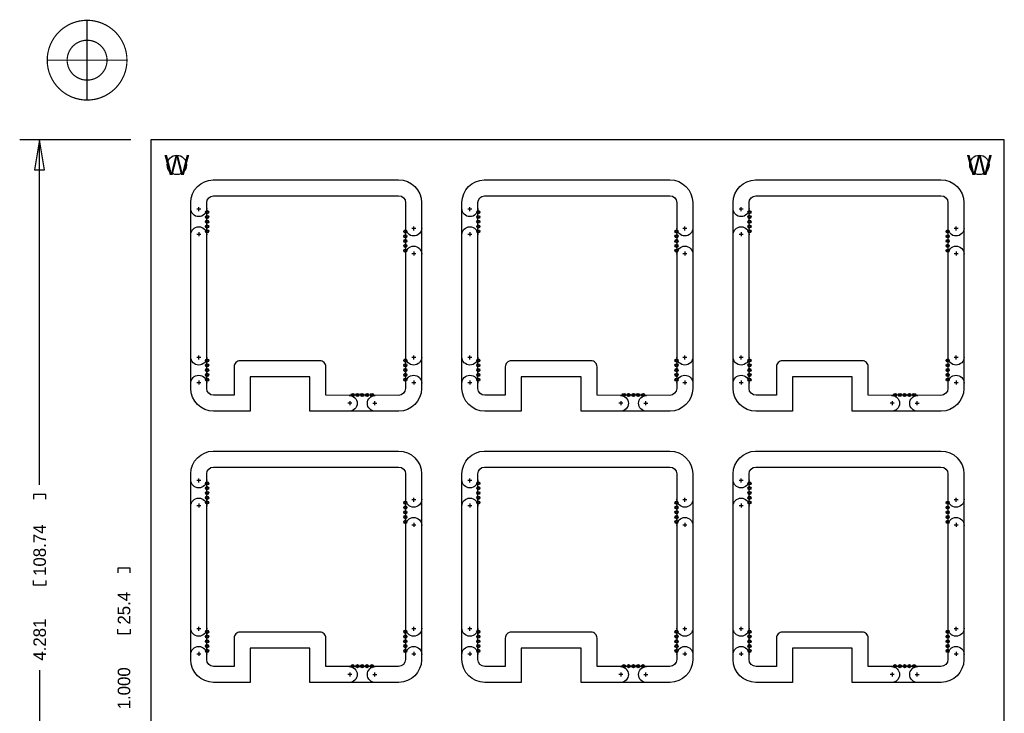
# Model space of a CAD drawing. Extents: x -28 to 282, y -30 to 277.
# Tile 8 of 10: x -24 to 102, y 29 to 117. Entities that reach past the tile are written whole.
import ezdxf
from ezdxf.enums import TextEntityAlignment as Align

# ---------------------------------------------------------------- set-up
doc = ezdxf.new("R2010")
doc.units = 0
for name, color, linetype in [('BOT', 153, 'CONTINUOUS'), ('DRILL', 30, 'CONTINUOUS'), ('OUTLINE', 5, 'CONTINUOUS'), ('TOP', 5, 'CONTINUOUS')]:
    doc.layers.add(name, color=color, linetype=linetype)

# ---------------------------------------------------------------- blocks, each defined once
blk = doc.blocks.new('FIGURE_CIRCLE')
blk.add_circle((0, 0), 0.5)

msp = doc.modelspace()

# ---------------------------------------------------------------- linework, layer by layer
at = {"layer": 'BOT'}
for centre, radius in [((-3.81, 98.425), 1.2319), ((98.425, 98.425), 1.2319), ((0.0508, 92.4052), 0.127), ((0.0508, 91.7956), 0.127), ((34.5948, 92.4052), 0.127), ((34.5948, 91.7956), 0.127), ((69.1388, 92.4052), 0.127), ((69.1388, 91.7956), 0.127), ((0.0508, 91.186), 0.127), ((0.0508, 90.5764), 0.127), ((34.5948, 91.186), 0.127), ((34.5948, 90.5764), 0.127), ((69.1388, 91.186), 0.127), ((69.1388, 90.5764), 0.127), ((0.0508, 89.9668), 0.127), ((25.2984, 89.9414), 0.127), ((25.2984, 89.3318), 0.127), ((34.5948, 89.9668), 0.127), ((59.8424, 89.9414), 0.127), ((59.8424, 89.3318), 0.127), ((69.1388, 89.9668), 0.127), ((94.3864, 89.9414), 0.127), ((94.3864, 89.3318), 0.127), ((25.2984, 88.7222), 0.127), ((25.2984, 88.1126), 0.127), ((59.8424, 88.7222), 0.127), ((59.8424, 88.1126), 0.127), ((94.3864, 88.7222), 0.127), ((94.3864, 88.1126), 0.127), ((25.2984, 87.503), 0.127), ((59.8424, 87.503), 0.127), ((94.3864, 87.503), 0.127), ((0.0508, 73.5076), 0.127), ((0.0508, 72.898), 0.127), ((25.2984, 73.5076), 0.127), ((25.2984, 72.898), 0.127), ((34.5948, 73.5076), 0.127), ((34.5948, 72.898), 0.127), ((59.8424, 73.5076), 0.127), ((59.8424, 72.898), 0.127), ((69.1388, 73.5076), 0.127), ((69.1388, 72.898), 0.127), ((94.3864, 73.5076), 0.127), ((94.3864, 72.898), 0.127), ((0.0508, 72.2884), 0.127), ((0.0508, 71.6788), 0.127), ((25.2984, 72.2884), 0.127), ((25.2984, 71.6788), 0.127), ((34.5948, 72.2884), 0.127), ((34.5948, 71.6788), 0.127), ((59.8424, 72.2884), 0.127), ((59.8424, 71.6788), 0.127), ((69.1388, 72.2884), 0.127), ((69.1388, 71.6788), 0.127), ((94.3864, 72.2884), 0.127), ((94.3864, 71.6788), 0.127), ((0.0508, 71.0692), 0.127), ((25.2984, 71.0692), 0.127), ((34.5948, 71.0692), 0.127), ((59.8424, 71.0692), 0.127), ((69.1388, 71.0692), 0.127), ((94.3864, 71.0692), 0.127), ((18.5928, 69.1261), 0.127), ((19.2024, 69.1261), 0.127), ((19.812, 69.1261), 0.127), ((20.4216, 69.1261), 0.127), ((21.0312, 69.1261), 0.127), ((53.1368, 69.1261), 0.127), ((53.7464, 69.1261), 0.127), ((54.356, 69.1261), 0.127), ((54.9656, 69.1261), 0.127), ((55.5752, 69.1261), 0.127), ((87.6808, 69.1261), 0.127), ((88.2904, 69.1261), 0.127), ((88.9, 69.1261), 0.127), ((89.5096, 69.1261), 0.127), ((90.1192, 69.1261), 0.127), ((0.0508, 57.8612), 0.127), ((34.5948, 57.8612), 0.127), ((69.1388, 57.8612), 0.127), ((0.0508, 57.2516), 0.127), ((0.0508, 56.642), 0.127), ((34.5948, 57.2516), 0.127), ((34.5948, 56.642), 0.127), ((69.1388, 57.2516), 0.127), ((69.1388, 56.642), 0.127), ((0.0508, 56.0324), 0.127), ((0.0508, 55.4228), 0.127), ((25.2984, 55.3974), 0.127), ((34.5948, 56.0324), 0.127), ((34.5948, 55.4228), 0.127), ((59.8424, 55.3974), 0.127), ((69.1388, 56.0324), 0.127), ((69.1388, 55.4228), 0.127), ((94.3864, 55.3974), 0.127), ((25.2984, 54.7878), 0.127), ((25.2984, 54.1782), 0.127), ((59.8424, 54.7878), 0.127), ((59.8424, 54.1782), 0.127), ((94.3864, 54.7878), 0.127), ((94.3864, 54.1782), 0.127), ((25.2984, 53.5686), 0.127), ((25.2984, 52.959), 0.127), ((59.8424, 53.5686), 0.127), ((59.8424, 52.959), 0.127), ((94.3864, 53.5686), 0.127), ((94.3864, 52.959), 0.127), ((0.0508, 38.9636), 0.127), ((25.2984, 38.9636), 0.127), ((34.5948, 38.9636), 0.127), ((59.8424, 38.9636), 0.127), ((69.1388, 38.9636), 0.127), ((94.3864, 38.9636), 0.127), ((0.0508, 38.354), 0.127), ((0.0508, 37.7444), 0.127), ((25.2984, 38.354), 0.127), ((25.2984, 37.7444), 0.127), ((34.5948, 38.354), 0.127), ((34.5948, 37.7444), 0.127), ((59.8424, 38.354), 0.127), ((59.8424, 37.7444), 0.127), ((69.1388, 38.354), 0.127), ((69.1388, 37.7444), 0.127), ((94.3864, 38.354), 0.127), ((94.3864, 37.7444), 0.127), ((0.0508, 37.1348), 0.127), ((0.0508, 36.5252), 0.127), ((25.2984, 37.1348), 0.127), ((25.2984, 36.5252), 0.127), ((34.5948, 37.1348), 0.127), ((34.5948, 36.5252), 0.127), ((59.8424, 37.1348), 0.127), ((59.8424, 36.5252), 0.127), ((69.1388, 37.1348), 0.127), ((69.1388, 36.5252), 0.127), ((94.3864, 37.1348), 0.127), ((94.3864, 36.5252), 0.127), ((18.5928, 34.5821), 0.127), ((19.2024, 34.5821), 0.127), ((19.812, 34.5821), 0.127), ((20.4216, 34.5821), 0.127), ((21.0312, 34.5821), 0.127), ((53.1368, 34.5821), 0.127), ((53.7464, 34.5821), 0.127), ((54.356, 34.5821), 0.127), ((54.9656, 34.5821), 0.127), ((55.5752, 34.5821), 0.127), ((87.6808, 34.5821), 0.127), ((88.2904, 34.5821), 0.127), ((88.9, 34.5821), 0.127), ((89.5096, 34.5821), 0.127), ((90.1192, 34.5821), 0.127)]:
    msp.add_circle(centre, radius, dxfattribs=at)
at = {"layer": 'DRILL', "const_width": 0.1524}
for points in [[(-10.16, 111.76, 1), (-20.32, 111.76, 1), (-10.16, 111.76)], [(-12.7, 111.76, 1), (-17.78, 111.76, 1), (-12.7, 111.76)]]:
    msp.add_lwpolyline(points, format="xyb", dxfattribs=at)
for points in [[(-15.24, 116.84), (-15.24, 106.68)], [(-20.32, 111.76), (-10.16, 111.76)]]:
    msp.add_lwpolyline(points, dxfattribs=at)
at = {"layer": 'DRILL'}
for points in [[(-9.652, 101.6254), (-23.8252, 101.6254)], [(-20.6502, 97.8154), (-21.2852, 101.6254), (-21.9202, 97.8154), (-20.6502, 97.8154)], [(-21.2852, 57.66435), (-21.2852, 101.6254)], [(-20.4851, 55.8673), (-20.4851, 56.4642), (-22.0853, 56.4642), (-22.0853, 55.8673)], [(-9.7409, 46.4693), (-9.7409, 47.0662), (-11.3411, 47.0662), (-11.3411, 46.4693)], [(-20.4851, 45.4787), (-20.4851, 44.8818), (-22.0853, 44.8818), (-22.0853, 45.4787)], [(-9.7409, 39.2811), (-9.7409, 38.6842), (-11.3411, 38.6842), (-11.3411, 39.2811)], [(-21.2852, 34.08045), (-21.2852, -7.112)]]:
    msp.add_lwpolyline(points, dxfattribs=at)
at = {"layer": 'OUTLINE'}
msp.add_lwpolyline([(-7.112, -7.112), (101.6, -7.112), (101.6, 101.6254), (-7.112, 101.6254)], close=True, dxfattribs=at)
for points in [[(24.445206, 96.52, -0.412917), (27.3685, 93.619795), (27.3685, 69.930602, -0.399198), (24.48052, 67.043282), (13.1445, 67.043282), (13.1445, 71.4375), (5.5245, 71.4375), (5.5245, 67.056), (0.87887, 67.056, -0.4113), (-2.032, 69.958087), (-2.032, 93.633323, -0.403471), (0.818223, 96.52)], [(58.989206, 96.52, -0.412917), (61.9125, 93.619795), (61.9125, 69.930602, -0.399198), (59.02452, 67.043282), (47.6885, 67.043282), (47.6885, 71.4375), (40.0685, 71.4375), (40.0685, 67.056), (35.42287, 67.056, -0.4113), (32.512, 69.958087), (32.512, 93.633323, -0.403471), (35.362223, 96.52)], [(93.533206, 96.52, -0.412917), (96.4565, 93.619795), (96.4565, 69.930602, -0.399198), (93.56852, 67.043282), (82.2325, 67.043282), (82.2325, 71.4375), (74.6125, 71.4375), (74.6125, 67.056), (69.96687, 67.056, -0.4113), (67.056, 69.958087), (67.056, 93.633323, -0.403471), (69.906223, 96.52)], [(0.850646, 94.488), (24.4475, 94.488, -0.411862), (25.3365, 93.6117), (25.3365, 69.9643, -0.387434), (24.4475, 69.0753), (15.1765, 69.080126), (15.1765, 72.7075, 0.418682), (14.4145, 73.4695), (4.2545, 73.4695, 0.418682), (3.4925, 72.7075), (3.4925, 69.086476), (0.883412, 69.088, -0.408937), (0, 69.966586), (0, 93.617542, -0.394812)], [(35.394646, 94.488), (58.9915, 94.488, -0.411862), (59.8805, 93.6117), (59.8805, 69.9643, -0.387434), (58.9915, 69.0753), (49.7205, 69.080126), (49.7205, 72.7075, 0.418682), (48.9585, 73.4695), (38.7985, 73.4695, 0.418682), (38.0365, 72.7075), (38.0365, 69.086476), (35.427412, 69.088, -0.408937), (34.544, 69.966586), (34.544, 93.617542, -0.394812)], [(69.938646, 94.488), (93.5355, 94.488, -0.411862), (94.4245, 93.6117), (94.4245, 69.9643, -0.387434), (93.5355, 69.0753), (84.2645, 69.080126), (84.2645, 72.7075, 0.418682), (83.5025, 73.4695), (73.3425, 73.4695, 0.418682), (72.5805, 72.7075), (72.5805, 69.086476), (69.971412, 69.088, -0.408937), (69.088, 69.966586), (69.088, 93.617542, -0.394812)], [(24.445206, 61.976, -0.412917), (27.3685, 59.075795), (27.3685, 35.386602, -0.399198), (24.48052, 32.499282), (13.1445, 32.499282), (13.1445, 36.8935), (5.5245, 36.8935), (5.5245, 32.512), (0.87887, 32.512, -0.4113), (-2.032, 35.414087), (-2.032, 59.089323, -0.403471), (0.818223, 61.976)], [(58.989206, 61.976, -0.412917), (61.9125, 59.075795), (61.9125, 35.386602, -0.399198), (59.02452, 32.499282), (47.6885, 32.499282), (47.6885, 36.8935), (40.0685, 36.8935), (40.0685, 32.512), (35.42287, 32.512, -0.4113), (32.512, 35.414087), (32.512, 59.089323, -0.403471), (35.362223, 61.976)], [(93.533206, 61.976, -0.412917), (96.4565, 59.075795), (96.4565, 35.386602, -0.399198), (93.56852, 32.499282), (82.2325, 32.499282), (82.2325, 36.8935), (74.6125, 36.8935), (74.6125, 32.512), (69.96687, 32.512, -0.4113), (67.056, 35.414087), (67.056, 59.089323, -0.403471), (69.906223, 61.976)], [(0.850646, 59.944), (24.4475, 59.944, -0.411862), (25.3365, 59.0677), (25.3365, 35.4203, -0.387434), (24.4475, 34.5313), (15.1765, 34.536126), (15.1765, 38.1635, 0.418682), (14.4145, 38.9255), (4.2545, 38.9255, 0.418682), (3.4925, 38.1635), (3.4925, 34.542476), (0.883412, 34.544, -0.408937), (0, 35.422586), (0, 59.073542, -0.394812)], [(35.394646, 59.944), (58.9915, 59.944, -0.411862), (59.8805, 59.0677), (59.8805, 35.4203, -0.387434), (58.9915, 34.5313), (49.7205, 34.536126), (49.7205, 38.1635, 0.418682), (48.9585, 38.9255), (38.7985, 38.9255, 0.418682), (38.0365, 38.1635), (38.0365, 34.542476), (35.427412, 34.544, -0.408937), (34.544, 35.422586), (34.544, 59.073542, -0.394812)], [(69.938646, 59.944), (93.5355, 59.944, -0.411862), (94.4245, 59.0677), (94.4245, 35.4203, -0.387434), (93.5355, 34.5313), (84.2645, 34.536126), (84.2645, 38.1635, 0.418682), (83.5025, 38.9255), (73.3425, 38.9255, 0.418682), (72.5805, 38.1635), (72.5805, 34.542476), (69.971412, 34.544, -0.408937), (69.088, 35.422586), (69.088, 59.073542, -0.394812)]]:
    msp.add_lwpolyline(points, format="xyb", close=True, dxfattribs=at)
for points in [[(0, 92.8497, -1), (-2.032, 92.8497)], [(34.544, 92.8497, -1), (32.512, 92.8497)], [(69.088, 92.8497, -1), (67.056, 92.8497)], [(-2.032, 89.5223, -1), (0, 89.5223)], [(27.3812, 90.3859, -1), (25.3492, 90.3859)], [(32.512, 89.5223, -1), (34.544, 89.5223)], [(61.9252, 90.3859, -1), (59.8932, 90.3859)], [(67.056, 89.5223, -1), (69.088, 89.5223)], [(96.4692, 90.3859, -1), (94.4372, 90.3859)], [(25.3492, 87.0585, -1), (27.3812, 87.0585)], [(59.8932, 87.0585, -1), (61.9252, 87.0585)], [(94.4372, 87.0585, -1), (96.4692, 87.0585)], [(0, 73.9521, -1), (-2.032, 73.9521)], [(27.3812, 73.9521, -1), (25.3492, 73.9521)], [(34.544, 73.9521, -1), (32.512, 73.9521)], [(61.9252, 73.9521, -1), (59.8932, 73.9521)], [(69.088, 73.9521, -1), (67.056, 73.9521)], [(96.4692, 73.9521, -1), (94.4372, 73.9521)], [(-2.032, 70.6247, -1), (0, 70.6247)], [(25.3492, 70.6247, -1), (27.3812, 70.6247)], [(32.512, 70.6247, -1), (34.544, 70.6247)], [(59.8932, 70.6247, -1), (61.9252, 70.6247)], [(67.056, 70.6247, -1), (69.088, 70.6247)], [(94.4372, 70.6247, -1), (96.4692, 70.6247)], [(18.1483, 69.0753, -1), (18.1483, 67.0433)], [(21.4757, 67.0433, -1), (21.4757, 69.0753)], [(52.6923, 69.0753, -1), (52.6923, 67.0433)], [(56.0197, 67.0433, -1), (56.0197, 69.0753)], [(87.2363, 69.0753, -1), (87.2363, 67.0433)], [(90.5637, 67.0433, -1), (90.5637, 69.0753)], [(0, 58.3057, -1), (-2.032, 58.3057)], [(34.544, 58.3057, -1), (32.512, 58.3057)], [(69.088, 58.3057, -1), (67.056, 58.3057)], [(-2.032, 54.9783, -1), (0, 54.9783)], [(27.3812, 55.8419, -1), (25.3492, 55.8419)], [(32.512, 54.9783, -1), (34.544, 54.9783)], [(61.9252, 55.8419, -1), (59.8932, 55.8419)], [(67.056, 54.9783, -1), (69.088, 54.9783)], [(96.4692, 55.8419, -1), (94.4372, 55.8419)], [(25.3492, 52.5145, -1), (27.3812, 52.5145)], [(59.8932, 52.5145, -1), (61.9252, 52.5145)], [(94.4372, 52.5145, -1), (96.4692, 52.5145)], [(0, 39.4081, -1), (-2.032, 39.4081)], [(27.3812, 39.4081, -1), (25.3492, 39.4081)], [(34.544, 39.4081, -1), (32.512, 39.4081)], [(61.9252, 39.4081, -1), (59.8932, 39.4081)], [(69.088, 39.4081, -1), (67.056, 39.4081)], [(96.4692, 39.4081, -1), (94.4372, 39.4081)], [(-2.032, 36.0807, -1), (0, 36.0807)], [(25.3492, 36.0807, -1), (27.3812, 36.0807)], [(32.512, 36.0807, -1), (34.544, 36.0807)], [(59.8932, 36.0807, -1), (61.9252, 36.0807)], [(67.056, 36.0807, -1), (69.088, 36.0807)], [(94.4372, 36.0807, -1), (96.4692, 36.0807)], [(18.1483, 34.5313, -1), (18.1483, 32.4993)], [(21.4757, 32.4993, -1), (21.4757, 34.5313)], [(52.6923, 34.5313, -1), (52.6923, 32.4993)], [(56.0197, 32.4993, -1), (56.0197, 34.5313)], [(87.2363, 34.5313, -1), (87.2363, 32.4993)], [(90.5637, 32.4993, -1), (90.5637, 34.5313)]]:
    msp.add_lwpolyline(points, format="xyb", dxfattribs=at)
for points in [[(-1.016, 92.5195), (-1.016, 93.0275)], [(33.528, 92.5195), (33.528, 93.0275)], [(68.072, 92.5195), (68.072, 93.0275)], [(-0.762, 92.7735), (-1.27, 92.7735)], [(33.782, 92.7735), (33.274, 92.7735)], [(68.326, 92.7735), (67.818, 92.7735)], [(26.6192, 90.3097), (26.1112, 90.3097)], [(26.3652, 90.0557), (26.3652, 90.5637)], [(61.1632, 90.3097), (60.6552, 90.3097)], [(60.9092, 90.0557), (60.9092, 90.5637)], [(95.7072, 90.3097), (95.1992, 90.3097)], [(95.4532, 90.0557), (95.4532, 90.5637)], [(-1.27, 89.5985), (-0.762, 89.5985)], [(-1.016, 89.8525), (-1.016, 89.3445)], [(33.274, 89.5985), (33.782, 89.5985)], [(33.528, 89.8525), (33.528, 89.3445)], [(67.818, 89.5985), (68.326, 89.5985)], [(68.072, 89.8525), (68.072, 89.3445)], [(26.1112, 87.1347), (26.6192, 87.1347)], [(26.3652, 87.3887), (26.3652, 86.8807)], [(60.6552, 87.1347), (61.1632, 87.1347)], [(60.9092, 87.3887), (60.9092, 86.8807)], [(95.1992, 87.1347), (95.7072, 87.1347)], [(95.4532, 87.3887), (95.4532, 86.8807)], [(-1.016, 73.6219), (-1.016, 74.1299)], [(26.3652, 73.6219), (26.3652, 74.1299)], [(33.528, 73.6219), (33.528, 74.1299)], [(60.9092, 73.6219), (60.9092, 74.1299)], [(68.072, 73.6219), (68.072, 74.1299)], [(95.4532, 73.6219), (95.4532, 74.1299)], [(-0.762, 73.8759), (-1.27, 73.8759)], [(26.6192, 73.8759), (26.1112, 73.8759)], [(33.782, 73.8759), (33.274, 73.8759)], [(61.1632, 73.8759), (60.6552, 73.8759)], [(68.326, 73.8759), (67.818, 73.8759)], [(95.7072, 73.8759), (95.1992, 73.8759)], [(-1.27, 70.7009), (-0.762, 70.7009)], [(-1.016, 70.9549), (-1.016, 70.4469)], [(26.1112, 70.7009), (26.6192, 70.7009)], [(26.3652, 70.9549), (26.3652, 70.4469)], [(33.274, 70.7009), (33.782, 70.7009)], [(33.528, 70.9549), (33.528, 70.4469)], [(60.6552, 70.7009), (61.1632, 70.7009)], [(60.9092, 70.9549), (60.9092, 70.4469)], [(67.818, 70.7009), (68.326, 70.7009)], [(68.072, 70.9549), (68.072, 70.4469)], [(95.1992, 70.7009), (95.7072, 70.7009)], [(95.4532, 70.9549), (95.4532, 70.4469)], [(18.4785, 68.0593), (17.9705, 68.0593)], [(18.2245, 68.3133), (18.2245, 67.8053)], [(21.1455, 68.0593), (21.6535, 68.0593)], [(21.3995, 67.8053), (21.3995, 68.3133)], [(53.0225, 68.0593), (52.5145, 68.0593)], [(52.7685, 68.3133), (52.7685, 67.8053)], [(55.6895, 68.0593), (56.1975, 68.0593)], [(55.9435, 67.8053), (55.9435, 68.3133)], [(87.5665, 68.0593), (87.0585, 68.0593)], [(87.3125, 68.3133), (87.3125, 67.8053)], [(90.2335, 68.0593), (90.7415, 68.0593)], [(90.4875, 67.8053), (90.4875, 68.3133)], [(-0.762, 58.2295), (-1.27, 58.2295)], [(-1.016, 57.9755), (-1.016, 58.4835)], [(33.782, 58.2295), (33.274, 58.2295)], [(33.528, 57.9755), (33.528, 58.4835)], [(68.326, 58.2295), (67.818, 58.2295)], [(68.072, 57.9755), (68.072, 58.4835)], [(-1.016, 55.3085), (-1.016, 54.8005)], [(26.6192, 55.7657), (26.1112, 55.7657)], [(26.3652, 55.5117), (26.3652, 56.0197)], [(33.528, 55.3085), (33.528, 54.8005)], [(61.1632, 55.7657), (60.6552, 55.7657)], [(60.9092, 55.5117), (60.9092, 56.0197)], [(68.072, 55.3085), (68.072, 54.8005)], [(95.7072, 55.7657), (95.1992, 55.7657)], [(95.4532, 55.5117), (95.4532, 56.0197)], [(-1.27, 55.0545), (-0.762, 55.0545)], [(33.274, 55.0545), (33.782, 55.0545)], [(67.818, 55.0545), (68.326, 55.0545)], [(26.3652, 52.8447), (26.3652, 52.3367)], [(60.9092, 52.8447), (60.9092, 52.3367)], [(95.4532, 52.8447), (95.4532, 52.3367)], [(26.1112, 52.5907), (26.6192, 52.5907)], [(60.6552, 52.5907), (61.1632, 52.5907)], [(95.1992, 52.5907), (95.7072, 52.5907)], [(-0.762, 39.3319), (-1.27, 39.3319)], [(-1.016, 39.0779), (-1.016, 39.5859)], [(26.6192, 39.3319), (26.1112, 39.3319)], [(26.3652, 39.0779), (26.3652, 39.5859)], [(33.782, 39.3319), (33.274, 39.3319)], [(33.528, 39.0779), (33.528, 39.5859)], [(61.1632, 39.3319), (60.6552, 39.3319)], [(60.9092, 39.0779), (60.9092, 39.5859)], [(68.326, 39.3319), (67.818, 39.3319)], [(68.072, 39.0779), (68.072, 39.5859)], [(95.7072, 39.3319), (95.1992, 39.3319)], [(95.4532, 39.0779), (95.4532, 39.5859)], [(-1.016, 36.4109), (-1.016, 35.9029)], [(26.3652, 36.4109), (26.3652, 35.9029)], [(33.528, 36.4109), (33.528, 35.9029)], [(60.9092, 36.4109), (60.9092, 35.9029)], [(68.072, 36.4109), (68.072, 35.9029)], [(95.4532, 36.4109), (95.4532, 35.9029)], [(-1.27, 36.1569), (-0.762, 36.1569)], [(26.1112, 36.1569), (26.6192, 36.1569)], [(33.274, 36.1569), (33.782, 36.1569)], [(60.6552, 36.1569), (61.1632, 36.1569)], [(67.818, 36.1569), (68.326, 36.1569)], [(95.1992, 36.1569), (95.7072, 36.1569)], [(18.4785, 33.5153), (17.9705, 33.5153)], [(18.2245, 33.7693), (18.2245, 33.2613)], [(21.1455, 33.5153), (21.6535, 33.5153)], [(21.3995, 33.2613), (21.3995, 33.7693)], [(53.0225, 33.5153), (52.5145, 33.5153)], [(52.7685, 33.7693), (52.7685, 33.2613)], [(55.6895, 33.5153), (56.1975, 33.5153)], [(55.9435, 33.2613), (55.9435, 33.7693)], [(87.5665, 33.5153), (87.0585, 33.5153)], [(87.3125, 33.7693), (87.3125, 33.2613)], [(90.2335, 33.5153), (90.7415, 33.5153)], [(90.4875, 33.2613), (90.4875, 33.7693)]]:
    msp.add_lwpolyline(points, dxfattribs=at)
at = {"layer": 'TOP'}
for centre, radius in [((-3.81, 98.425), 1.2319), ((98.425, 98.425), 1.2319), ((0.0508, 92.4052), 0.127), ((0.0508, 91.7956), 0.127), ((34.5948, 92.4052), 0.127), ((34.5948, 91.7956), 0.127), ((69.1388, 92.4052), 0.127), ((69.1388, 91.7956), 0.127), ((0.0508, 91.186), 0.127), ((0.0508, 90.5764), 0.127), ((34.5948, 91.186), 0.127), ((34.5948, 90.5764), 0.127), ((69.1388, 91.186), 0.127), ((69.1388, 90.5764), 0.127), ((0.0508, 89.9668), 0.127), ((25.2984, 89.9414), 0.127), ((25.2984, 89.3318), 0.127), ((34.5948, 89.9668), 0.127), ((59.8424, 89.9414), 0.127), ((59.8424, 89.3318), 0.127), ((69.1388, 89.9668), 0.127), ((94.3864, 89.9414), 0.127), ((94.3864, 89.3318), 0.127), ((25.2984, 88.7222), 0.127), ((25.2984, 88.1126), 0.127), ((59.8424, 88.7222), 0.127), ((59.8424, 88.1126), 0.127), ((94.3864, 88.7222), 0.127), ((94.3864, 88.1126), 0.127), ((25.2984, 87.503), 0.127), ((59.8424, 87.503), 0.127), ((94.3864, 87.503), 0.127), ((0.0508, 73.5076), 0.127), ((0.0508, 72.898), 0.127), ((25.2984, 73.5076), 0.127), ((25.2984, 72.898), 0.127), ((34.5948, 73.5076), 0.127), ((34.5948, 72.898), 0.127), ((59.8424, 73.5076), 0.127), ((59.8424, 72.898), 0.127), ((69.1388, 73.5076), 0.127), ((69.1388, 72.898), 0.127), ((94.3864, 73.5076), 0.127), ((94.3864, 72.898), 0.127), ((0.0508, 72.2884), 0.127), ((0.0508, 71.6788), 0.127), ((25.2984, 72.2884), 0.127), ((25.2984, 71.6788), 0.127), ((34.5948, 72.2884), 0.127), ((34.5948, 71.6788), 0.127), ((59.8424, 72.2884), 0.127), ((59.8424, 71.6788), 0.127), ((69.1388, 72.2884), 0.127), ((69.1388, 71.6788), 0.127), ((94.3864, 72.2884), 0.127), ((94.3864, 71.6788), 0.127), ((0.0508, 71.0692), 0.127), ((25.2984, 71.0692), 0.127), ((34.5948, 71.0692), 0.127), ((59.8424, 71.0692), 0.127), ((69.1388, 71.0692), 0.127), ((94.3864, 71.0692), 0.127), ((18.5928, 69.1261), 0.127), ((19.2024, 69.1261), 0.127), ((19.812, 69.1261), 0.127), ((20.4216, 69.1261), 0.127), ((21.0312, 69.1261), 0.127), ((53.1368, 69.1261), 0.127), ((53.7464, 69.1261), 0.127), ((54.356, 69.1261), 0.127), ((54.9656, 69.1261), 0.127), ((55.5752, 69.1261), 0.127), ((87.6808, 69.1261), 0.127), ((88.2904, 69.1261), 0.127), ((88.9, 69.1261), 0.127), ((89.5096, 69.1261), 0.127), ((90.1192, 69.1261), 0.127), ((0.0508, 57.8612), 0.127), ((34.5948, 57.8612), 0.127), ((69.1388, 57.8612), 0.127), ((0.0508, 57.2516), 0.127), ((0.0508, 56.642), 0.127), ((34.5948, 57.2516), 0.127), ((34.5948, 56.642), 0.127), ((69.1388, 57.2516), 0.127), ((69.1388, 56.642), 0.127), ((0.0508, 56.0324), 0.127), ((0.0508, 55.4228), 0.127), ((25.2984, 55.3974), 0.127), ((34.5948, 56.0324), 0.127), ((34.5948, 55.4228), 0.127), ((59.8424, 55.3974), 0.127), ((69.1388, 56.0324), 0.127), ((69.1388, 55.4228), 0.127), ((94.3864, 55.3974), 0.127), ((25.2984, 54.7878), 0.127), ((25.2984, 54.1782), 0.127), ((59.8424, 54.7878), 0.127), ((59.8424, 54.1782), 0.127), ((94.3864, 54.7878), 0.127), ((94.3864, 54.1782), 0.127), ((25.2984, 53.5686), 0.127), ((25.2984, 52.959), 0.127), ((59.8424, 53.5686), 0.127), ((59.8424, 52.959), 0.127), ((94.3864, 53.5686), 0.127), ((94.3864, 52.959), 0.127), ((0.0508, 38.9636), 0.127), ((25.2984, 38.9636), 0.127), ((34.5948, 38.9636), 0.127), ((59.8424, 38.9636), 0.127), ((69.1388, 38.9636), 0.127), ((94.3864, 38.9636), 0.127), ((0.0508, 38.354), 0.127), ((0.0508, 37.7444), 0.127), ((25.2984, 38.354), 0.127), ((25.2984, 37.7444), 0.127), ((34.5948, 38.354), 0.127), ((34.5948, 37.7444), 0.127), ((59.8424, 38.354), 0.127), ((59.8424, 37.7444), 0.127), ((69.1388, 38.354), 0.127), ((69.1388, 37.7444), 0.127), ((94.3864, 38.354), 0.127), ((94.3864, 37.7444), 0.127), ((0.0508, 37.1348), 0.127), ((0.0508, 36.5252), 0.127), ((25.2984, 37.1348), 0.127), ((25.2984, 36.5252), 0.127), ((34.5948, 37.1348), 0.127), ((34.5948, 36.5252), 0.127), ((59.8424, 37.1348), 0.127), ((59.8424, 36.5252), 0.127), ((69.1388, 37.1348), 0.127), ((69.1388, 36.5252), 0.127), ((94.3864, 37.1348), 0.127), ((94.3864, 36.5252), 0.127), ((18.5928, 34.5821), 0.127), ((19.2024, 34.5821), 0.127), ((19.812, 34.5821), 0.127), ((20.4216, 34.5821), 0.127), ((21.0312, 34.5821), 0.127), ((53.1368, 34.5821), 0.127), ((53.7464, 34.5821), 0.127), ((54.356, 34.5821), 0.127), ((54.9656, 34.5821), 0.127), ((55.5752, 34.5821), 0.127), ((87.6808, 34.5821), 0.127), ((88.2904, 34.5821), 0.127), ((88.9, 34.5821), 0.127), ((89.5096, 34.5821), 0.127), ((90.1192, 34.5821), 0.127)]:
    msp.add_circle(centre, radius, dxfattribs=at)

# ---------------------------------------------------------------- block references
at = {"layer": 'DRILL', "xscale": 0.4064, "yscale": 0.4064}
for p in [(0.0508, 92.4052), (0.0508, 91.7956), (34.5948, 92.4052), (34.5948, 91.7956), (69.1388, 92.4052), (69.1388, 91.7956), (0.0508, 91.186), (0.0508, 90.5764), (34.5948, 91.186), (34.5948, 90.5764), (69.1388, 91.186), (69.1388, 90.5764), (0.0508, 89.9668), (25.2984, 89.9414), (25.2984, 89.3318), (34.5948, 89.9668), (59.8424, 89.9414), (59.8424, 89.3318), (69.1388, 89.9668), (94.3864, 89.9414), (94.3864, 89.3318), (25.2984, 88.7222), (25.2984, 88.1126), (59.8424, 88.7222), (59.8424, 88.1126), (94.3864, 88.7222), (94.3864, 88.1126), (25.2984, 87.503), (59.8424, 87.503), (94.3864, 87.503), (0.0508, 73.5076), (0.0508, 72.898), (25.2984, 73.5076), (25.2984, 72.898), (34.5948, 73.5076), (34.5948, 72.898), (59.8424, 73.5076), (59.8424, 72.898), (69.1388, 73.5076), (69.1388, 72.898), (94.3864, 73.5076), (94.3864, 72.898), (0.0508, 72.2884), (0.0508, 71.6788), (25.2984, 72.2884), (25.2984, 71.6788), (34.5948, 72.2884), (34.5948, 71.6788), (59.8424, 72.2884), (59.8424, 71.6788), (69.1388, 72.2884), (69.1388, 71.6788), (94.3864, 72.2884), (94.3864, 71.6788), (0.0508, 71.0692), (25.2984, 71.0692), (34.5948, 71.0692), (59.8424, 71.0692), (69.1388, 71.0692), (94.3864, 71.0692), (18.5928, 69.1261), (19.2024, 69.1261), (19.812, 69.1261), (20.4216, 69.1261), (21.0312, 69.1261), (53.1368, 69.1261), (53.7464, 69.1261), (54.356, 69.1261), (54.9656, 69.1261), (55.5752, 69.1261), (87.6808, 69.1261), (88.2904, 69.1261), (88.9, 69.1261), (89.5096, 69.1261), (90.1192, 69.1261), (0.0508, 57.8612), (34.5948, 57.8612), (69.1388, 57.8612), (0.0508, 57.2516), (0.0508, 56.642), (34.5948, 57.2516), (34.5948, 56.642), (69.1388, 57.2516), (69.1388, 56.642), (0.0508, 56.0324), (0.0508, 55.4228), (25.2984, 55.3974), (34.5948, 56.0324), (34.5948, 55.4228), (59.8424, 55.3974), (69.1388, 56.0324), (69.1388, 55.4228), (94.3864, 55.3974), (25.2984, 54.7878), (25.2984, 54.1782), (59.8424, 54.7878), (59.8424, 54.1782), (94.3864, 54.7878), (94.3864, 54.1782), (25.2984, 53.5686), (25.2984, 52.959), (59.8424, 53.5686), (59.8424, 52.959), (94.3864, 53.5686), (94.3864, 52.959), (0.0508, 38.9636), (25.2984, 38.9636), (34.5948, 38.9636), (59.8424, 38.9636), (69.1388, 38.9636), (94.3864, 38.9636), (0.0508, 38.354), (0.0508, 37.7444), (25.2984, 38.354), (25.2984, 37.7444), (34.5948, 38.354), (34.5948, 37.7444), (59.8424, 38.354), (59.8424, 37.7444), (69.1388, 38.354), (69.1388, 37.7444), (94.3864, 38.354), (94.3864, 37.7444), (0.0508, 37.1348), (0.0508, 36.5252), (25.2984, 37.1348), (25.2984, 36.5252), (34.5948, 37.1348), (34.5948, 36.5252), (59.8424, 37.1348), (59.8424, 36.5252), (69.1388, 37.1348), (69.1388, 36.5252), (94.3864, 37.1348), (94.3864, 36.5252), (18.5928, 34.5821), (19.2024, 34.5821), (19.812, 34.5821), (20.4216, 34.5821), (21.0312, 34.5821), (53.1368, 34.5821), (53.7464, 34.5821), (54.356, 34.5821), (54.9656, 34.5821), (55.5752, 34.5821), (87.6808, 34.5821), (88.2904, 34.5821), (88.9, 34.5821), (89.5096, 34.5821), (90.1192, 34.5821)]:
    msp.add_blockref('FIGURE_CIRCLE', p, dxfattribs=at)

# ---------------------------------------------------------------- texts
at = {"layer": 'DRILL'}
for p in [(-3.81, 98.425), (98.425, 98.425)]:
    msp.add_text('W', height=2.54, dxfattribs=at).set_placement(p, align=Align.MIDDLE_CENTER)
for s, p in [('108.74', (-20.4851, 46.0756)), ('25.4', (-9.7409, 39.878)), ('4.281', (-20.4851, 35.2806)), ('1.000', (-9.7409, 29.083))]:
    msp.add_text(s, height=1.6002, rotation=90, dxfattribs=at).set_placement(p)

doc.saveas('drawing.dxf')
